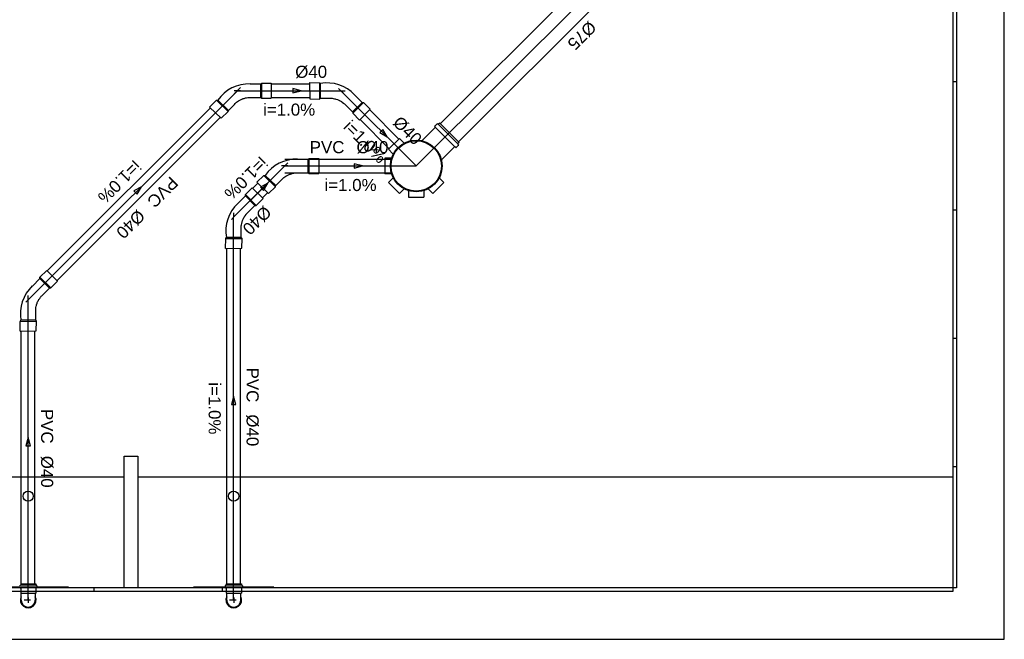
# Model space of a CAD drawing. Header units: metres. Extents: x -81 to 1042, y -541 to 334.
# Tile 7 of 130: x 458 to 470, y -535 to -528. Entities that reach past the tile are written whole.
import ezdxf
from ezdxf.enums import TextEntityAlignment as Align

# ---------------------------------------------------------------- set-up
doc = ezdxf.new("R2010")
doc.units = ezdxf.units.M
for name, color, linetype in [('Arquitetura', 134, 'Continuous'), ('Simbolos', 5, 'Continuous'), ('Simbolos_int', 174, 'Continuous'), ('TQ-Sentido_tubo', 9, 'Continuous'), ('TQ-Seção_tubo', 5, 'Continuous'), ('TQ-Textos_tubo', 7, 'Continuous'), ('TQ-Tubos_detalhe', 3, 'Continuous')]:
    doc.layers.add(name, color=color, linetype=linetype)
doc.styles.add('Arial', font='arial.ttf', dxfattribs={"height": 0.025})

msp = doc.modelspace()

# ---------------------------------------------------------------- linework, layer by layer
at = {"layer": 'Arquitetura'}
for p, q in [((469.888, -535.007), (469.888, -517.301)), ((469.288, -517.407), (469.288, -534.407)), ((469.328, -517.407), (469.328, -534.407)), ((469.328, -528.49), (469.288, -528.49)), ((469.328, -529.99), (469.288, -529.99)), ((469.328, -531.49), (469.288, -531.49)), ((459.608, -534.407), (459.608, -532.867)), ((459.608, -532.867), (459.768, -532.867)), ((459.768, -532.867), (459.768, -534.407)), ((469.328, -532.99), (469.288, -532.99)), ((457.368, -533.107), (459.608, -533.107)), ((459.768, -533.107), (469.288, -533.107)), ((469.288, -534.407), (442.848, -534.407)), ((469.288, -534.447), (442.848, -534.447)), ((458.958, -534.396), (458.019, -534.396)), ((459.259, -534.447), (459.259, -534.407)), ((461.358, -534.396), (460.419, -534.396)), ((460.759, -534.447), (460.759, -534.407)), ((469.328, -534.407), (469.288, -534.407)), ((469.288, -534.407), (469.288, -534.447)), ((442.248, -535.007), (469.888, -535.007))]:
    msp.add_line(p, q, dxfattribs=at)
for centre in [(458.488, -533.334), (460.888, -533.334)]:
    msp.add_circle(centre, 0.06, dxfattribs=at)
at = {"layer": 'Simbolos'}
for p, q in [((460.895, -528.631), (460.969, -528.559)), ((460.969, -528.595), (460.895, -528.595)), ((461.08, -528.516), (461.204, -528.516)), ((461.204, -528.516), (461.216, -528.506)), ((461.216, -528.506), (461.328, -528.506)), ((461.216, -528.684), (461.216, -528.506)), ((461.328, -528.506), (461.328, -528.684)), ((461.775, -528.5), (461.889, -528.502)), ((461.775, -528.5), (461.778, -528.69)), ((461.889, -528.502), (461.901, -528.511)), ((461.889, -528.502), (461.891, -528.693)), ((462.089, -528.595), (462.192, -528.596)), ((462.167, -528.622), (462.114, -528.569)), ((460.606, -528.786), (460.688, -528.707)), ((460.688, -528.707), (460.703, -528.705)), ((460.688, -528.707), (460.825, -528.84)), ((461.204, -528.675), (461.216, -528.684)), ((461.216, -528.684), (461.328, -528.684)), ((461.778, -528.69), (461.891, -528.693)), ((461.891, -528.693), (461.904, -528.684)), ((462.301, -528.644), (462.389, -528.732)), ((460.606, -528.786), (460.743, -528.918)), ((460.825, -528.84), (460.827, -528.825)), ((462.278, -528.859), (462.404, -528.733)), ((462.483, -528.812), (462.357, -528.938)), ((462.389, -528.732), (462.404, -528.733)), ((462.404, -528.733), (462.483, -528.812)), ((460.743, -528.918), (460.825, -528.84)), ((462.276, -528.844), (462.278, -528.859)), ((462.278, -528.859), (462.357, -528.938)), ((463.242, -529.027), (463.09, -529.179)), ((463.263, -528.981), (463.236, -529.008)), ((463.236, -529.014), (463.242, -529.021)), ((463.268, -528.981), (463.276, -528.987)), ((463.296, -528.973), (463.282, -528.987)), ((463.522, -529.199), (463.296, -528.973)), ((462.825, -529.153), (462.698, -529.28)), ((462.877, -529.204), (462.825, -529.153)), ((462.749, -529.332), (462.698, -529.28)), ((463.469, -529.253), (463.317, -529.405)), ((463.482, -529.26), (463.474, -529.253)), ((463.515, -529.233), (463.488, -529.26)), ((463.522, -529.199), (463.508, -529.214)), ((463.515, -529.227), (463.508, -529.219)), ((461.633, -529.396), (461.757, -529.396)), ((461.757, -529.396), (461.769, -529.386)), ((461.769, -529.386), (461.881, -529.386)), ((461.769, -529.564), (461.769, -529.386)), ((461.881, -529.386), (461.881, -529.564)), ((462.728, -529.385), (462.655, -529.385)), ((462.655, -529.385), (462.655, -529.565)), ((461.448, -529.511), (461.522, -529.439)), ((461.522, -529.475), (461.448, -529.475)), ((461.159, -529.666), (461.241, -529.587)), ((461.241, -529.587), (461.256, -529.585)), ((461.241, -529.587), (461.378, -529.72)), ((461.757, -529.555), (461.769, -529.564)), ((461.769, -529.564), (461.881, -529.564)), ((462.728, -529.566), (462.655, -529.565)), ((462.749, -529.619), (462.698, -529.67)), ((463.291, -529.619), (463.343, -529.67)), ((461.026, -529.809), (461.105, -529.73)), ((461.105, -529.73), (461.231, -529.855)), ((461.159, -529.666), (461.296, -529.798)), ((461.296, -529.798), (461.378, -529.72)), ((461.378, -529.72), (461.38, -529.705)), ((462.698, -529.67), (462.825, -529.798)), ((462.877, -529.746), (462.825, -529.798)), ((463.164, -529.746), (463.215, -529.798)), ((463.215, -529.798), (463.343, -529.67)), ((460.937, -529.912), (461.025, -529.824)), ((461.025, -529.824), (461.026, -529.809)), ((461.152, -529.935), (461.026, -529.809)), ((461.152, -529.935), (461.231, -529.855)), ((462.93, -529.768), (462.93, -529.841)), ((462.93, -529.841), (463.11, -529.841)), ((463.111, -529.768), (463.11, -529.841)), ((461.137, -529.937), (461.152, -529.935)), ((460.914, -530.046), (460.862, -530.099)), ((460.888, -530.124), (460.889, -530.021)), ((460.793, -530.438), (460.795, -530.324)), ((460.795, -530.324), (460.804, -530.312)), ((460.795, -530.324), (460.986, -530.321)), ((460.986, -530.321), (460.977, -530.309)), ((460.983, -530.435), (460.986, -530.321)), ((460.793, -530.438), (460.983, -530.435)), ((458.537, -530.878), (458.625, -530.791)), ((458.625, -530.791), (458.626, -530.775)), ((458.626, -530.775), (458.705, -530.696)), ((458.752, -530.901), (458.626, -530.775)), ((458.705, -530.696), (458.831, -530.822)), ((458.737, -530.903), (458.752, -530.901)), ((458.752, -530.901), (458.831, -530.822)), ((458.514, -531.013), (458.462, -531.065)), ((458.488, -531.091), (458.489, -530.987)), ((458.393, -531.404), (458.395, -531.291)), ((458.395, -531.291), (458.404, -531.279)), ((458.395, -531.291), (458.586, -531.288)), ((458.586, -531.288), (458.577, -531.276)), ((458.583, -531.401), (458.586, -531.288)), ((458.393, -531.404), (458.583, -531.401)), ((458.392, -534.377), (458.398, -534.376)), ((458.393, -534.404), (458.397, -534.405)), ((458.401, -534.36), (458.578, -534.36)), ((458.401, -534.36), (458.401, -534.372)), ((458.401, -534.409), (458.401, -534.466)), ((458.401, -534.466), (458.407, -534.471)), ((458.407, -534.509), (458.407, -534.471)), ((458.578, -534.466), (458.572, -534.471)), ((458.572, -534.509), (458.572, -534.471)), ((458.578, -534.36), (458.578, -534.372)), ((458.578, -534.409), (458.578, -534.466)), ((458.587, -534.377), (458.581, -534.376)), ((458.586, -534.404), (458.581, -534.405)), ((458.59, -534.381), (458.59, -534.4)), ((460.789, -534.381), (460.789, -534.4)), ((460.792, -534.377), (460.798, -534.376)), ((460.793, -534.404), (460.797, -534.405)), ((460.801, -534.36), (460.978, -534.36)), ((460.801, -534.36), (460.801, -534.372)), ((460.801, -534.409), (460.801, -534.466)), ((460.801, -534.466), (460.807, -534.471)), ((460.807, -534.509), (460.807, -534.471)), ((460.978, -534.466), (460.972, -534.471)), ((460.972, -534.509), (460.972, -534.471)), ((460.978, -534.36), (460.978, -534.372)), ((460.978, -534.409), (460.978, -534.466)), ((460.987, -534.377), (460.981, -534.376)), ((460.986, -534.404), (460.981, -534.405)), ((460.99, -534.381), (460.99, -534.4)), ((458.407, -534.548), (458.407, -534.509)), ((458.572, -534.548), (458.572, -534.509)), ((460.807, -534.548), (460.807, -534.509)), ((460.972, -534.548), (460.972, -534.509))]:
    msp.add_line(p, q, dxfattribs=at)
for points in [[(460.827, -528.825), (460.896, -528.755), (460.907, -528.745), (460.922, -528.731), (460.933, -528.723), (460.944, -528.715), (460.953, -528.71), (460.96, -528.705), (460.977, -528.697), (460.984, -528.693), (460.992, -528.69), (460.997, -528.689), (461.001, -528.688), (461.01, -528.685), (461.025, -528.68), (461.029, -528.68), (461.034, -528.679), (461.039, -528.678), (461.055, -528.676), (461.06, -528.676), (461.07, -528.675), (461.076, -528.675), (461.082, -528.675), (461.204, -528.675)], [(461.904, -528.684), (462.002, -528.683), (462.017, -528.684), (462.037, -528.684), (462.051, -528.687), (462.064, -528.689), (462.074, -528.692), (462.082, -528.693), (462.1, -528.699), (462.108, -528.701), (462.116, -528.705), (462.12, -528.708), (462.123, -528.71), (462.132, -528.714), (462.146, -528.721), (462.149, -528.724), (462.153, -528.727), (462.157, -528.73), (462.17, -528.74), (462.174, -528.743), (462.181, -528.75), (462.186, -528.754), (462.19, -528.758), (462.276, -528.844)], [(461.38, -529.705), (461.449, -529.635), (461.46, -529.625), (461.475, -529.611), (461.486, -529.603), (461.497, -529.595), (461.506, -529.59), (461.513, -529.585), (461.53, -529.577), (461.537, -529.573), (461.545, -529.57), (461.55, -529.569), (461.554, -529.568), (461.563, -529.565), (461.578, -529.56), (461.582, -529.56), (461.587, -529.559), (461.592, -529.558), (461.608, -529.556), (461.613, -529.556), (461.623, -529.555), (461.629, -529.555), (461.635, -529.555), (461.757, -529.555)], [(460.977, -530.309), (460.976, -530.211), (460.977, -530.196), (460.977, -530.176), (460.979, -530.162), (460.982, -530.149), (460.984, -530.139), (460.986, -530.13), (460.992, -530.113), (460.994, -530.105), (460.998, -530.097), (461.001, -530.093), (461.003, -530.089), (461.007, -530.081), (461.014, -530.067), (461.017, -530.064), (461.02, -530.06), (461.023, -530.056), (461.033, -530.043), (461.036, -530.039), (461.042, -530.031), (461.047, -530.027), (461.051, -530.023), (461.137, -529.937)], [(458.577, -531.276), (458.576, -531.178), (458.577, -531.163), (458.577, -531.142), (458.579, -531.129), (458.582, -531.115), (458.584, -531.105), (458.586, -531.097), (458.592, -531.079), (458.594, -531.071), (458.598, -531.064), (458.601, -531.059), (458.603, -531.056), (458.607, -531.047), (458.614, -531.033), (458.617, -531.03), (458.62, -531.026), (458.623, -531.022), (458.633, -531.009), (458.636, -531.006), (458.642, -530.998), (458.647, -530.994), (458.651, -530.989), (458.737, -530.903)]]:
    msp.add_lwpolyline(points, dxfattribs=at)
msp.add_circle((463.02, -529.475), 0.302, dxfattribs=at)
for centre, radius, start, end in [((461.069, -528.964), 0.449, 88.5827, 144.672), ((461.976, -528.953), 0.449, 43.5829, 99.6721), ((463.239, -529.011), 0.004, 135, 219.9999), ((463.239, -529.024), 0.004, 315, 39.9999), ((463.266, -528.984), 0.004, 50.0002, 135), ((463.279, -528.985), 0.004, 230.0002, 315), ((463.086, -529.175), 0.006, 257.6129, 315), ((462.881, -529.2), 0.006, 225, 296.8391), ((463.471, -529.256), 0.004, 50.0002, 135), ((463.485, -529.257), 0.004, 230.0002, 315), ((463.511, -529.216), 0.004, 135, 219.9999), ((463.512, -529.23), 0.004, 315, 39.9999), ((461.622, -529.844), 0.449, 88.5829, 144.6721), ((462.728, -529.379), 0.006, 270.0003, 341.8389), ((462.745, -529.336), 0.006, 333.1609, 45), ((463.321, -529.409), 0.006, 135, 192.3872), ((462.728, -529.571), 0.006, 18.161, 90), ((462.745, -529.615), 0.006, 315, 26.839), ((463.295, -529.615), 0.006, 153.1609, 225), ((462.881, -529.75), 0.006, 63.1611, 135), ((463.16, -529.75), 0.006, 45, 116.8391), ((462.924, -529.768), 0.006, 360, 71.8391), ((463.116, -529.768), 0.006, 108.1611, 179.9998), ((461.246, -530.237), 0.449, 133.5827, 189.6719), ((458.846, -531.203), 0.449, 133.5827, 189.672), ((458.393, -534.381), 0.004, 105, 180), ((458.393, -534.4), 0.004, 180, 265), ((458.397, -534.372), 0.004, 285, 0), ((458.397, -534.409), 0.004, 0, 85), ((458.582, -534.372), 0.004, 180, 255), ((458.582, -534.409), 0.004, 95, 180), ((458.586, -534.381), 0.004, 0, 75), ((458.586, -534.4), 0.004, 275, 0), ((460.793, -534.381), 0.004, 104.9999, 179.9999), ((460.793, -534.4), 0.004, 179.9999, 265), ((460.797, -534.372), 0.004, 285, 359.9999), ((460.797, -534.409), 0.004, 359.9999, 85), ((460.982, -534.372), 0.004, 179.9999, 254.9999), ((460.982, -534.409), 0.004, 94.9999, 179.9999), ((460.986, -534.381), 0.004, 359.9999, 75), ((460.986, -534.4), 0.004, 274.9999, 359.9999), ((458.489, -534.548), 0.0823, 180, 0), ((460.889, -534.548), 0.0823, 179.9999, 359.9999)]:
    msp.add_arc(centre, radius, start, end, dxfattribs=at)
at = {"layer": 'Simbolos_int', "linetype": 'Continuous'}
for p, q in [((461.204, -528.675), (461.204, -528.516)), ((461.904, -528.684), (461.901, -528.511)), ((460.827, -528.825), (460.703, -528.705)), ((462.276, -528.844), (462.389, -528.732)), ((461.757, -529.555), (461.757, -529.396)), ((461.38, -529.705), (461.256, -529.585)), ((461.137, -529.937), (461.025, -529.824)), ((460.977, -530.309), (460.804, -530.312)), ((458.737, -530.903), (458.625, -530.791)), ((458.577, -531.276), (458.404, -531.279))]:
    msp.add_line(p, q, dxfattribs=at)
at = {"layer": 'Simbolos_int'}
for p, q in [((463.245, -529.024), (463.471, -529.25)), ((463.279, -528.99), (463.505, -529.216)), ((458.578, -534.375), (458.401, -534.375)), ((458.578, -534.405), (458.401, -534.405)), ((458.572, -534.471), (458.407, -534.471)), ((460.978, -534.375), (460.801, -534.375)), ((460.978, -534.405), (460.801, -534.405)), ((460.972, -534.471), (460.807, -534.471)), ((458.516, -534.548), (458.441, -534.548)), ((458.489, -534.52), (458.489, -534.582)), ((460.916, -534.548), (460.841, -534.548)), ((460.889, -534.52), (460.889, -534.582))]:
    msp.add_line(p, q, dxfattribs=at)
msp.add_circle((463.02, -529.475), 0.294, dxfattribs=at)
for centre, start in [((458.489, -534.548), 154.6232), ((460.889, -534.548), 154.6231)]:
    msp.add_arc(centre, 0.0912, start, 25.3768, dxfattribs=at)
at = {"layer": 'TQ-Sentido_tubo'}
for points in [[(461.395, -528.595), (461.677, -528.595)], [(462.48, -528.935), (462.68, -529.135)], [(462.112, -529.475), (462.394, -529.475)], [(459.61, -529.917), (459.81, -529.717)], [(461.087, -529.874), (461.287, -529.674)], [(460.888, -532.449), (460.888, -532.167)], [(458.488, -532.932), (458.488, -532.65)]]:
    msp.add_lwpolyline(points, dxfattribs=at)
for points in [[(461.677, -528.595), (461.581, -528.569), (461.581, -528.621)], [(462.68, -529.135), (462.63, -529.049), (462.594, -529.085)], [(462.394, -529.475), (462.297, -529.449), (462.297, -529.501)], [(459.81, -529.717), (459.723, -529.767), (459.76, -529.804)], [(461.287, -529.674), (461.2, -529.724), (461.237, -529.761)], [(460.888, -532.167), (460.862, -532.263), (460.914, -532.263)], [(458.488, -532.65), (458.462, -532.746), (458.514, -532.746)]]:
    msp.add_lwpolyline(points, close=True, dxfattribs=at)
at = {"layer": 'TQ-Seção_tubo'}
for p, q in [((463.303, -528.98), (466.087, -526.196)), ((463.515, -529.192), (466.299, -526.409)), ((461.328, -528.515), (461.777, -528.515)), ((461.328, -528.675), (461.777, -528.675)), ((458.712, -530.702), (460.618, -528.796)), ((462.477, -528.819), (462.818, -529.16)), ((458.825, -530.815), (460.731, -528.909)), ((462.364, -528.932), (462.705, -529.273)), ((461.485, -529.396), (462.718, -529.396)), ((461.485, -529.556), (462.718, -529.556)), ((461.112, -529.736), (461.172, -529.676)), ((461.225, -529.849), (461.285, -529.789)), ((460.808, -534.36), (460.808, -530.436)), ((460.968, -534.36), (460.968, -530.436)), ((458.408, -534.36), (458.408, -531.403)), ((458.568, -534.36), (458.568, -531.403))]:
    msp.add_line(p, q, dxfattribs=at)
at = {"layer": 'TQ-Tubos_detalhe', "linetype": 'Continuous'}
for p, q in [((463.02, -529.475), (466.844, -525.652)), ((458.488, -531.039), (460.932, -528.595)), ((460.932, -528.595), (462.14, -528.595)), ((462.14, -528.595), (463.02, -529.475)), ((460.888, -530.072), (461.485, -529.475)), ((461.485, -529.475), (463.02, -529.475)), ((460.888, -534.543), (460.888, -530.072)), ((458.488, -534.543), (458.488, -531.039))]:
    msp.add_line(p, q, dxfattribs=at)

# ---------------------------------------------------------------- texts
at = {"layer": 'TQ-Textos_tubo', "style": 'Arial'}
for s, rotation, p in [('%%c75', 225, (465.038, -527.769)), ('%%c40', 315, (462.737, -528.979)), ('%%c40', 225, (459.767, -529.974)), ('%%c40', 225.0001, (461.243, -529.93)), ('%%c40', 270.0001, (461.039, -532.378)), ('%%c40', 270, (458.639, -532.862))]:
    msp.add_text(s, height=0.1412, rotation=rotation, dxfattribs=at).set_placement(p)
for p in [(461.607, -528.445), (462.323, -529.326)]:
    msp.add_text('%%c40', height=0.1412, dxfattribs=at).set_placement(p)
for p in [(461.536, -528.887), (462.253, -529.768)]:
    msp.add_text('i=1.0%', height=0.1412, dxfattribs=at).set_placement(p, align=Align.CENTER)
for rotation, p in [(315, (462.374, -529.242)), (225, (459.504, -529.611)), (225.0001, (460.981, -529.568)), (270.0001, (460.596, -532.308))]:
    msp.add_text('i=1.0%', height=0.1412, rotation=rotation, dxfattribs=at).set_placement(p, align=Align.CENTER)
msp.add_text('PVC', height=0.1412, dxfattribs=at).set_placement((462.182, -529.326), align=Align.RIGHT)
for rotation, p in [(225, (459.866, -529.874)), (270.0001, (461.039, -532.237)), (270, (458.639, -532.72))]:
    msp.add_text('PVC', height=0.1412, rotation=rotation, dxfattribs=at).set_placement(p, align=Align.RIGHT)

doc.saveas('drawing.dxf')
